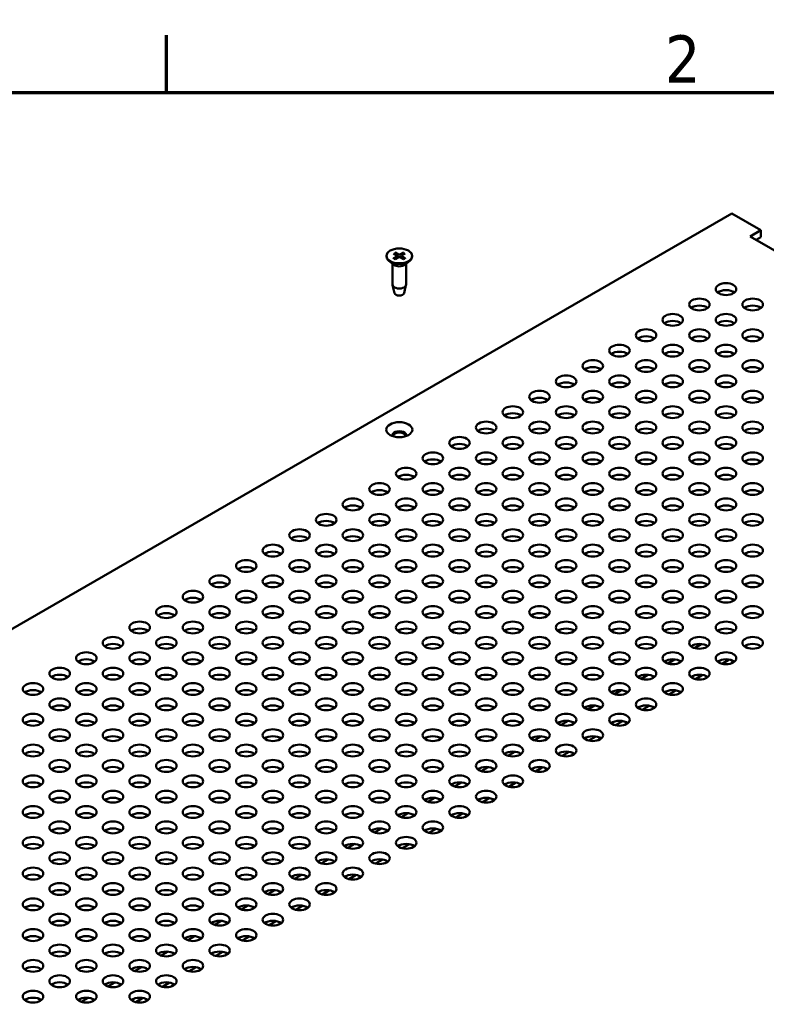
# Model space of a CAD drawing. Header units: millimetres. Extents: x 5 to 1722, y 30 to 1087.
# Tile 17 of 18: x 1264 to 1422, y 875 to 1082. Entities that reach past the tile are written whole.
import ezdxf

# ---------------------------------------------------------------- set-up
doc = ezdxf.new("R2010")
doc.units = ezdxf.units.MM
doc.header["$LTSCALE"] = 2
doc.layers.add('Border (ANSI)', color=7, linetype='Continuous', lineweight=70)
doc.layers.add('Visible (ANSI)', color=7, linetype='Continuous', lineweight=50)
doc.styles.add('Note Text (ANSI)', font='tahoma.ttf')

# ---------------------------------------------------------------- blocks, each defined once
blk = doc.blocks.new('Borders Default Border')
at = {"layer": 'Border (ANSI)'}
blk.add_line((647.7, 533.4), (647.7, 539.42), dxfattribs=at)
at = {"layer": 'Border (ANSI)', "flags": 128}
blk.add_lwpolyline([(12.7, 25.4), (12.7, 533.4), (850.9, 533.4), (850.9, 25.4), (12.7, 25.4)], dxfattribs=at)
at = {"layer": 'Border (ANSI)', "insert": (700.16, 534.42), "char_height": 5, "attachment_point": 7, "style": 'Note Text (ANSI)'}
blk.add_mtext('2', dxfattribs=at)

msp = doc.modelspace()

# ---------------------------------------------------------------- linework, layer by layer
at = {"layer": 'Visible (ANSI)'}
for p, q in [((1414.4157, 1041.3126), (1121.8149, 872.3794)), ((1420.5322, 1037.7812), (1414.4157, 1041.3126)), ((1418.2871, 1036.4851), (1420.5322, 1037.7812)), ((1420.5322, 1037.7812), (1420.5322, 1036.3115)), ((1629.4999, 914.5413), (1418.2871, 1036.4851)), ((1420.5322, 1036.3115), (1419.5599, 1035.7502)), ((1343.5118, 1033.0808), (1344.2755, 1032.6601)), ((1345.3117, 1033.0808), (1344.5479, 1032.6601)), ((1341.6971, 1032.3757), (1341.6971, 1032.2436)), ((1343.2668, 1030.4989), (1342.2266, 1031.3136)), ((1343.1904, 1032.8953), (1343.919, 1032.4543)), ((1343.1904, 1031.8561), (1343.919, 1032.297)), ((1343.5118, 1031.6705), (1344.2755, 1032.0912)), ((1343.9736, 1032.3771), (1343.9831, 1031.9301)), ((1345.3117, 1031.6705), (1344.5479, 1032.0912)), ((1344.8499, 1032.3771), (1344.8403, 1031.9301)), ((1345.6331, 1032.8953), (1344.9044, 1032.4543)), ((1345.6331, 1031.8561), (1344.9044, 1032.297)), ((1345.5567, 1030.4989), (1346.5969, 1031.3136)), ((1347.1264, 1032.3757), (1347.1264, 1032.2436)), ((1342.9893, 1030.7162), (1342.9893, 1026.3199)), ((1345.8341, 1030.7162), (1345.8341, 1026.3199)), ((1343.4184, 1024.5171), (1343.0035, 1026.2044)), ((1345.4051, 1024.5171), (1345.82, 1026.2044)), ((1412.1706, 953.0075), (1412.1554, 952.9987)), ((1412.2217, 952.978), (1412.1706, 953.0075)), ((1408.0006, 950.5999), (1406.5427, 949.7582)), ((1417.8344, 949.7376), (1417.1287, 950.145)), ((1402.3879, 947.3595), (1400.93, 946.5178)), ((1413.8848, 947.3193), (1412.3848, 946.4532)), ((1414.9338, 946.8879), (1414.3208, 946.534)), ((1396.7753, 944.119), (1395.3174, 943.2773)), ((1408.2722, 944.0788), (1406.7722, 943.2128)), ((1409.3211, 943.6474), (1408.7082, 943.2936)), ((1391.1626, 940.8785), (1389.7047, 940.0368)), ((1402.6595, 940.8383), (1401.1595, 939.9723)), ((1403.7085, 940.407), (1403.0955, 940.0531)), ((1385.5499, 937.6381), (1384.0921, 936.7964)), ((1397.0469, 937.5978), (1395.5469, 936.7318)), ((1398.0958, 937.1665), (1397.4829, 936.8126)), ((1379.9373, 934.3976), (1378.4794, 933.5559)), ((1391.4342, 934.3574), (1389.9342, 933.4914)), ((1392.4831, 933.926), (1391.8702, 933.5722)), ((1374.3246, 931.1571), (1372.8667, 930.3154)), ((1385.8215, 931.1169), (1384.3215, 930.2509)), ((1386.8705, 930.6856), (1386.2575, 930.3317)), ((1368.712, 927.9167), (1367.2541, 927.0749)), ((1380.2089, 927.8764), (1378.7089, 927.0104)), ((1381.2578, 927.4451), (1380.6449, 927.0912)), ((1363.0993, 924.6762), (1361.6414, 923.8345)), ((1374.5962, 924.636), (1373.0962, 923.7699)), ((1375.6452, 924.2046), (1375.0322, 923.8507)), ((1357.4866, 921.4357), (1356.0288, 920.594)), ((1368.9836, 921.3955), (1367.4836, 920.5295)), ((1370.0325, 920.9642), (1369.4196, 920.6103)), ((1351.874, 918.1952), (1350.4161, 917.3535)), ((1363.3709, 918.155), (1361.8709, 917.289)), ((1364.4198, 917.7237), (1363.8069, 917.3698)), ((1346.2613, 914.9548), (1344.8034, 914.1131)), ((1357.7582, 914.9146), (1356.2582, 914.0485)), ((1358.8072, 914.4832), (1358.1942, 914.1293)), ((1340.6487, 911.7143), (1339.1908, 910.8726)), ((1352.1456, 911.6741), (1350.6456, 910.8081)), ((1353.1945, 911.2427), (1352.5816, 910.8889)), ((1335.036, 908.4738), (1333.5781, 907.6321)), ((1346.5329, 908.4336), (1345.0329, 907.5676)), ((1347.5819, 908.0023), (1346.9689, 907.6484)), ((1329.4233, 905.2334), (1327.9655, 904.3916)), ((1340.9203, 905.1931), (1339.4203, 904.3271)), ((1341.9692, 904.7618), (1341.3563, 904.4079)), ((1323.8107, 901.9929), (1322.3528, 901.1512)), ((1335.3076, 901.9527), (1333.8076, 901.0866)), ((1336.3565, 901.5213), (1335.7436, 901.1674)), ((1318.198, 898.7524), (1316.7401, 897.9107)), ((1329.6949, 898.7122), (1328.1949, 897.8462)), ((1330.7439, 898.2809), (1330.1309, 897.927)), ((1312.5854, 895.5119), (1311.1275, 894.6702)), ((1324.0823, 895.4717), (1322.5823, 894.6057)), ((1325.1312, 895.0404), (1324.5183, 894.6865)), ((1306.9727, 892.2715), (1305.5148, 891.4298)), ((1318.4696, 892.2313), (1316.9696, 891.3652)), ((1319.5186, 891.7999), (1318.9056, 891.446)), ((1301.36, 889.031), (1299.9021, 888.1893)), ((1312.857, 888.9908), (1311.357, 888.1248)), ((1313.9059, 888.5594), (1313.293, 888.2056)), ((1295.7474, 885.7905), (1294.2895, 884.9488)), ((1307.2443, 885.7503), (1305.7443, 884.8843)), ((1308.2932, 885.319), (1307.6803, 884.9651)), ((1290.1347, 882.5501), (1288.6768, 881.7083)), ((1301.6316, 882.5098), (1300.1316, 881.6438)), ((1302.6806, 882.0785), (1302.0676, 881.7246)), ((1284.5221, 879.3096), (1283.0642, 878.4679)), ((1296.019, 879.2694), (1294.519, 878.4033)), ((1297.0679, 878.838), (1296.455, 878.4842)), ((1278.9094, 876.0691), (1277.4515, 875.2274)), ((1290.4063, 876.0289), (1288.9063, 875.1629)), ((1291.4553, 875.5976), (1290.8423, 875.2437))]:
    msp.add_line(p, q, dxfattribs=at)
at = {"layer": 'Visible (ANSI)', "flags": 128}
for points in [[(1343.5118, 1033.0808), (1343.5147, 1033.0791), (1343.5178, 1033.0772), (1343.5209, 1033.075), (1343.524, 1033.0727), (1343.5271, 1033.0703), (1343.5301, 1033.0678), (1343.533, 1033.0651), (1343.5359, 1033.0624), (1343.5386, 1033.0597), (1343.5413, 1033.0567), (1343.544, 1033.0536), (1343.5467, 1033.0503), (1343.5493, 1033.0469), (1343.5519, 1033.0434), (1343.5543, 1033.0399), (1343.5566, 1033.0364), (1343.5588, 1033.0328), (1343.5608, 1033.0293), (1343.5628, 1033.0256), (1343.5647, 1033.0218), (1343.5665, 1033.0178), (1343.5682, 1033.0139), (1343.5698, 1033.0099), (1343.5712, 1033.006)], [(1345.2523, 1033.006), (1345.2537, 1033.0099), (1345.2553, 1033.0139), (1345.257, 1033.0178), (1345.2588, 1033.0218), (1345.2607, 1033.0256), (1345.2627, 1033.0293), (1345.2647, 1033.0328), (1345.2668, 1033.0364), (1345.2691, 1033.0399), (1345.2716, 1033.0434), (1345.2741, 1033.0469), (1345.2768, 1033.0503), (1345.2795, 1033.0536), (1345.2822, 1033.0567), (1345.2849, 1033.0597), (1345.2876, 1033.0624), (1345.2904, 1033.0651), (1345.2934, 1033.0678), (1345.2964, 1033.0703), (1345.2995, 1033.0727), (1345.3026, 1033.075), (1345.3057, 1033.0772), (1345.3087, 1033.0791), (1345.3117, 1033.0808)], [(1343.1904, 1031.8561), (1343.1926, 1031.8574), (1343.1949, 1031.8586), (1343.1973, 1031.8598), (1343.1997, 1031.8608), (1343.202, 1031.8618), (1343.2044, 1031.8626), (1343.2067, 1031.8634), (1343.209, 1031.864), (1343.2113, 1031.8646), (1343.2135, 1031.865), (1343.2156, 1031.8652), (1343.2176, 1031.8654), (1343.2197, 1031.8654), (1343.2218, 1031.8654), (1343.2239, 1031.8652), (1343.226, 1031.8649), (1343.228, 1031.8645), (1343.2299, 1031.8639), (1343.2318, 1031.8633), (1343.2336, 1031.8626), (1343.2353, 1031.8618), (1343.237, 1031.8609), (1343.2385, 1031.8598), (1343.2401, 1031.8586)], [(1343.5371, 1031.6845), (1343.3761, 1031.7659), (1343.2401, 1031.8587)], [(1343.7198, 1032.5749), (1343.7141, 1032.5913), (1343.7084, 1032.6079), (1343.7026, 1032.6246), (1343.6968, 1032.6414), (1343.691, 1032.6584), (1343.6851, 1032.6754), (1343.6792, 1032.6926), (1343.6732, 1032.71), (1343.6672, 1032.7274), (1343.6611, 1032.745), (1343.655, 1032.7627), (1343.6488, 1032.7806), (1343.6426, 1032.7986), (1343.6364, 1032.8167), (1343.6301, 1032.835), (1343.6237, 1032.8534), (1343.6174, 1032.872), (1343.6109, 1032.8907), (1343.6044, 1032.9095), (1343.5979, 1032.9285), (1343.5913, 1032.9477), (1343.5847, 1032.967), (1343.578, 1032.9864), (1343.5712, 1033.006)], [(1345.2522, 1033.006), (1345.2455, 1032.9864), (1345.2388, 1032.967), (1345.2322, 1032.9477), (1345.2256, 1032.9285), (1345.219, 1032.9095), (1345.2125, 1032.8907), (1345.2061, 1032.872), (1345.1997, 1032.8534), (1345.1934, 1032.835), (1345.1871, 1032.8167), (1345.1808, 1032.7986), (1345.1746, 1032.7806), (1345.1685, 1032.7627), (1345.1624, 1032.745), (1345.1563, 1032.7274), (1345.1503, 1032.71), (1345.1443, 1032.6926), (1345.1384, 1032.6754), (1345.1325, 1032.6584), (1345.1266, 1032.6414), (1345.1208, 1032.6246), (1345.1151, 1032.6079), (1345.1093, 1032.5913), (1345.1037, 1032.5749)], [(1345.5834, 1031.8587), (1345.4473, 1031.7659), (1345.2863, 1031.6845)], [(1345.5834, 1031.8586), (1345.5849, 1031.8598), (1345.5865, 1031.8609), (1345.5881, 1031.8618), (1345.5898, 1031.8626), (1345.5916, 1031.8633), (1345.5935, 1031.8639), (1345.5955, 1031.8645), (1345.5975, 1031.8649), (1345.5995, 1031.8652), (1345.6016, 1031.8654), (1345.6037, 1031.8654), (1345.6058, 1031.8654), (1345.6079, 1031.8652), (1345.61, 1031.865), (1345.6122, 1031.8646), (1345.6144, 1031.864), (1345.6167, 1031.8634), (1345.6191, 1031.8626), (1345.6214, 1031.8618), (1345.6238, 1031.8608), (1345.6262, 1031.8598), (1345.6285, 1031.8586), (1345.6308, 1031.8574), (1345.6331, 1031.8561)]]:
    msp.add_lwpolyline(points, dxfattribs=at)
at = {"layer": 'Visible (ANSI)'}
for centre, major_axis in [((1344.4117, 1032.3757), (2.7146, 0)), ((1413.2138, 1025.3755), (-2.159, 0)), ((1407.6011, 1022.135), (-2.159, 0)), ((1418.8264, 1022.135), (-2.159, 0)), ((1401.9885, 1018.8946), (-2.159, 0)), ((1413.2138, 1018.8946), (-2.159, 0)), ((1396.3758, 1015.6541), (-2.159, 0)), ((1407.6011, 1015.6541), (-2.159, 0)), ((1418.8264, 1015.6541), (-2.159, 0)), ((1390.7631, 1012.4136), (-2.159, 0)), ((1401.9885, 1012.4136), (-2.159, 0)), ((1413.2138, 1012.4136), (-2.159, 0)), ((1385.1505, 1009.1731), (-2.159, 0)), ((1396.3758, 1009.1731), (-2.159, 0)), ((1407.6011, 1009.1731), (-2.159, 0)), ((1418.8264, 1009.1731), (-2.159, 0)), ((1379.5378, 1005.9327), (-2.159, 0)), ((1390.7631, 1005.9327), (-2.159, 0)), ((1401.9885, 1005.9327), (-2.159, 0)), ((1413.2138, 1005.9327), (-2.159, 0)), ((1373.9252, 1002.6922), (-2.159, 0)), ((1385.1505, 1002.6922), (-2.159, 0)), ((1396.3758, 1002.6922), (-2.159, 0)), ((1407.6011, 1002.6922), (-2.159, 0)), ((1418.8264, 1002.6922), (-2.159, 0)), ((1368.3125, 999.4517), (-2.159, 0)), ((1379.5378, 999.4517), (-2.159, 0)), ((1390.7631, 999.4517), (-2.159, 0)), ((1401.9885, 999.4517), (-2.159, 0)), ((1413.2138, 999.4517), (-2.159, 0)), ((1344.4121, 995.7521), (-2.75, 0)), ((1362.6998, 996.2113), (-2.159, 0)), ((1373.9252, 996.2113), (-2.159, 0)), ((1385.1505, 996.2113), (-2.159, 0)), ((1396.3758, 996.2113), (-2.159, 0)), ((1407.6011, 996.2113), (-2.159, 0)), ((1418.8264, 996.2113), (-2.159, 0)), ((1357.0872, 992.9708), (-2.159, 0)), ((1368.3125, 992.9708), (-2.159, 0)), ((1379.5378, 992.9708), (-2.159, 0)), ((1390.7631, 992.9708), (-2.159, 0)), ((1401.9885, 992.9708), (-2.159, 0)), ((1413.2138, 992.9708), (-2.159, 0)), ((1351.4745, 989.7303), (-2.159, 0)), ((1362.6998, 989.7303), (-2.159, 0)), ((1373.9252, 989.7303), (-2.159, 0)), ((1385.1505, 989.7303), (-2.159, 0)), ((1396.3758, 989.7303), (-2.159, 0)), ((1407.6011, 989.7303), (-2.159, 0)), ((1418.8264, 989.7303), (-2.159, 0)), ((1345.8619, 986.4898), (-2.159, 0)), ((1357.0872, 986.4898), (-2.159, 0)), ((1368.3125, 986.4898), (-2.159, 0)), ((1379.5378, 986.4898), (-2.159, 0)), ((1390.7631, 986.4898), (-2.159, 0)), ((1401.9885, 986.4898), (-2.159, 0)), ((1413.2138, 986.4898), (-2.159, 0)), ((1340.2492, 983.2494), (-2.159, 0)), ((1351.4745, 983.2494), (-2.159, 0)), ((1362.6998, 983.2494), (-2.159, 0)), ((1373.9252, 983.2494), (-2.159, 0)), ((1385.1505, 983.2494), (-2.159, 0)), ((1396.3758, 983.2494), (-2.159, 0)), ((1407.6011, 983.2494), (-2.159, 0)), ((1418.8264, 983.2494), (-2.159, 0)), ((1334.6365, 980.0089), (-2.159, 0)), ((1345.8619, 980.0089), (-2.159, 0)), ((1357.0872, 980.0089), (-2.159, 0)), ((1368.3125, 980.0089), (-2.159, 0)), ((1379.5378, 980.0089), (-2.159, 0)), ((1390.7631, 980.0089), (-2.159, 0)), ((1401.9885, 980.0089), (-2.159, 0)), ((1413.2138, 980.0089), (-2.159, 0)), ((1329.0239, 976.7684), (-2.159, 0)), ((1340.2492, 976.7684), (-2.159, 0)), ((1351.4745, 976.7684), (-2.159, 0)), ((1362.6998, 976.7684), (-2.159, 0)), ((1373.9252, 976.7684), (-2.159, 0)), ((1385.1505, 976.7684), (-2.159, 0)), ((1396.3758, 976.7684), (-2.159, 0)), ((1407.6011, 976.7684), (-2.159, 0)), ((1418.8264, 976.7684), (-2.159, 0)), ((1323.4112, 973.528), (-2.159, 0)), ((1334.6365, 973.528), (-2.159, 0)), ((1345.8619, 973.528), (-2.159, 0)), ((1357.0872, 973.528), (-2.159, 0)), ((1368.3125, 973.528), (-2.159, 0)), ((1379.5378, 973.528), (-2.159, 0)), ((1390.7631, 973.528), (-2.159, 0)), ((1401.9885, 973.528), (-2.159, 0)), ((1413.2138, 973.528), (-2.159, 0)), ((1317.7986, 970.2875), (-2.159, 0)), ((1329.0239, 970.2875), (-2.159, 0)), ((1340.2492, 970.2875), (-2.159, 0)), ((1351.4745, 970.2875), (-2.159, 0)), ((1362.6998, 970.2875), (-2.159, 0)), ((1373.9252, 970.2875), (-2.159, 0)), ((1385.1505, 970.2875), (-2.159, 0)), ((1396.3758, 970.2875), (-2.159, 0)), ((1407.6011, 970.2875), (-2.159, 0)), ((1418.8264, 970.2875), (-2.159, 0)), ((1312.1859, 967.047), (-2.159, 0)), ((1323.4112, 967.047), (-2.159, 0)), ((1334.6365, 967.047), (-2.159, 0)), ((1345.8619, 967.047), (-2.159, 0)), ((1357.0872, 967.047), (-2.159, 0)), ((1368.3125, 967.047), (-2.159, 0)), ((1379.5378, 967.047), (-2.159, 0)), ((1390.7631, 967.047), (-2.159, 0)), ((1401.9885, 967.047), (-2.159, 0)), ((1413.2138, 967.047), (-2.159, 0)), ((1306.5732, 963.8065), (-2.159, 0)), ((1317.7986, 963.8065), (-2.159, 0)), ((1329.0239, 963.8065), (-2.159, 0)), ((1340.2492, 963.8065), (-2.159, 0)), ((1351.4745, 963.8065), (-2.159, 0)), ((1362.6998, 963.8065), (-2.159, 0)), ((1373.9252, 963.8065), (-2.159, 0)), ((1385.1505, 963.8065), (-2.159, 0)), ((1396.3758, 963.8065), (-2.159, 0)), ((1407.6011, 963.8065), (-2.159, 0)), ((1418.8264, 963.8065), (-2.159, 0)), ((1300.9606, 960.5661), (-2.159, 0)), ((1312.1859, 960.5661), (-2.159, 0)), ((1323.4112, 960.5661), (-2.159, 0)), ((1334.6365, 960.5661), (-2.159, 0)), ((1345.8619, 960.5661), (-2.159, 0)), ((1357.0872, 960.5661), (-2.159, 0)), ((1368.3125, 960.5661), (-2.159, 0)), ((1379.5378, 960.5661), (-2.159, 0)), ((1390.7631, 960.5661), (-2.159, 0)), ((1401.9885, 960.5661), (-2.159, 0)), ((1413.2138, 960.5661), (-2.159, 0)), ((1295.3479, 957.3256), (-2.159, 0)), ((1306.5732, 957.3256), (-2.159, 0)), ((1317.7986, 957.3256), (-2.159, 0)), ((1329.0239, 957.3256), (-2.159, 0)), ((1340.2492, 957.3256), (-2.159, 0)), ((1351.4745, 957.3256), (-2.159, 0)), ((1362.6998, 957.3256), (-2.159, 0)), ((1373.9252, 957.3256), (-2.159, 0)), ((1385.1505, 957.3256), (-2.159, 0)), ((1396.3758, 957.3256), (-2.159, 0)), ((1407.6011, 957.3256), (-2.159, 0)), ((1418.8264, 957.3256), (-2.159, 0)), ((1289.7353, 954.0851), (-2.159, 0)), ((1300.9606, 954.0851), (-2.159, 0)), ((1312.1859, 954.0851), (-2.159, 0)), ((1323.4112, 954.0851), (-2.159, 0)), ((1334.6365, 954.0851), (-2.159, 0)), ((1345.8619, 954.0851), (-2.159, 0)), ((1357.0872, 954.0851), (-2.159, 0)), ((1368.3125, 954.0851), (-2.159, 0)), ((1379.5378, 954.0851), (-2.159, 0)), ((1390.7631, 954.0851), (-2.159, 0)), ((1401.9885, 954.0851), (-2.159, 0)), ((1413.2138, 954.0851), (-2.159, 0)), ((1284.1226, 950.8447), (-2.159, 0)), ((1295.3479, 950.8447), (-2.159, 0)), ((1306.5732, 950.8447), (-2.159, 0)), ((1317.7986, 950.8447), (-2.159, 0)), ((1329.0239, 950.8447), (-2.159, 0)), ((1340.2492, 950.8447), (-2.159, 0)), ((1351.4745, 950.8447), (-2.159, 0)), ((1362.6998, 950.8447), (-2.159, 0)), ((1373.9252, 950.8447), (-2.159, 0)), ((1385.1505, 950.8447), (-2.159, 0)), ((1396.3758, 950.8447), (-2.159, 0)), ((1407.6011, 950.8447), (-2.159, 0)), ((1418.8264, 950.8447), (-2.159, 0)), ((1278.5099, 947.6042), (-2.159, 0)), ((1289.7353, 947.6042), (-2.159, 0)), ((1300.9606, 947.6042), (-2.159, 0)), ((1312.1859, 947.6042), (-2.159, 0)), ((1323.4112, 947.6042), (-2.159, 0)), ((1334.6365, 947.6042), (-2.159, 0)), ((1345.8619, 947.6042), (-2.159, 0)), ((1357.0872, 947.6042), (-2.159, 0)), ((1368.3125, 947.6042), (-2.159, 0)), ((1379.5378, 947.6042), (-2.159, 0)), ((1390.7631, 947.6042), (-2.159, 0)), ((1401.9885, 947.6042), (-2.159, 0)), ((1413.2138, 947.6042), (-2.159, 0)), ((1272.8973, 944.3637), (-2.159, 0)), ((1284.1226, 944.3637), (-2.159, 0)), ((1295.3479, 944.3637), (-2.159, 0)), ((1306.5732, 944.3637), (-2.159, 0)), ((1317.7986, 944.3637), (-2.159, 0)), ((1329.0239, 944.3637), (-2.159, 0)), ((1340.2492, 944.3637), (-2.159, 0)), ((1351.4745, 944.3637), (-2.159, 0)), ((1362.6998, 944.3637), (-2.159, 0)), ((1373.9252, 944.3637), (-2.159, 0)), ((1385.1505, 944.3637), (-2.159, 0)), ((1396.3758, 944.3637), (-2.159, 0)), ((1407.6011, 944.3637), (-2.159, 0)), ((1267.2846, 941.1233), (-2.159, 0)), ((1278.5099, 941.1233), (-2.159, 0)), ((1289.7353, 941.1233), (-2.159, 0)), ((1300.9606, 941.1233), (-2.159, 0)), ((1312.1859, 941.1233), (-2.159, 0)), ((1323.4112, 941.1233), (-2.159, 0)), ((1334.6365, 941.1233), (-2.159, 0)), ((1345.8619, 941.1233), (-2.159, 0)), ((1357.0872, 941.1233), (-2.159, 0)), ((1368.3125, 941.1233), (-2.159, 0)), ((1379.5378, 941.1233), (-2.159, 0)), ((1390.7631, 941.1233), (-2.159, 0)), ((1401.9885, 941.1233), (-2.159, 0)), ((1272.8973, 937.8828), (-2.159, 0)), ((1284.1226, 937.8828), (-2.159, 0)), ((1295.3479, 937.8828), (-2.159, 0)), ((1306.5732, 937.8828), (-2.159, 0)), ((1317.7986, 937.8828), (-2.159, 0)), ((1329.0239, 937.8828), (-2.159, 0)), ((1340.2492, 937.8828), (-2.159, 0)), ((1351.4745, 937.8828), (-2.159, 0)), ((1362.6998, 937.8828), (-2.159, 0)), ((1373.9252, 937.8828), (-2.159, 0)), ((1385.1505, 937.8828), (-2.159, 0)), ((1396.3758, 937.8828), (-2.159, 0)), ((1267.2846, 934.6423), (-2.159, 0)), ((1278.5099, 934.6423), (-2.159, 0)), ((1289.7353, 934.6423), (-2.159, 0)), ((1300.9606, 934.6423), (-2.159, 0)), ((1312.1859, 934.6423), (-2.159, 0)), ((1323.4112, 934.6423), (-2.159, 0)), ((1334.6365, 934.6423), (-2.159, 0)), ((1345.8619, 934.6423), (-2.159, 0)), ((1357.0872, 934.6423), (-2.159, 0)), ((1368.3125, 934.6423), (-2.159, 0)), ((1379.5378, 934.6423), (-2.159, 0)), ((1390.7631, 934.6423), (-2.159, 0)), ((1272.8973, 931.4018), (-2.159, 0)), ((1284.1226, 931.4018), (-2.159, 0)), ((1295.3479, 931.4018), (-2.159, 0)), ((1306.5732, 931.4018), (-2.159, 0)), ((1317.7986, 931.4018), (-2.159, 0)), ((1329.0239, 931.4018), (-2.159, 0)), ((1340.2492, 931.4018), (-2.159, 0)), ((1351.4745, 931.4018), (-2.159, 0)), ((1362.6998, 931.4018), (-2.159, 0)), ((1373.9252, 931.4018), (-2.159, 0)), ((1385.1505, 931.4018), (-2.159, 0)), ((1267.2846, 928.1614), (-2.159, 0)), ((1278.5099, 928.1614), (-2.159, 0)), ((1289.7353, 928.1614), (-2.159, 0)), ((1300.9606, 928.1614), (-2.159, 0)), ((1312.1859, 928.1614), (-2.159, 0)), ((1323.4112, 928.1614), (-2.159, 0)), ((1334.6365, 928.1614), (-2.159, 0)), ((1345.8619, 928.1614), (-2.159, 0)), ((1357.0872, 928.1614), (-2.159, 0)), ((1368.3125, 928.1614), (-2.159, 0)), ((1379.5378, 928.1614), (-2.159, 0)), ((1272.8973, 924.9209), (-2.159, 0)), ((1284.1226, 924.9209), (-2.159, 0)), ((1295.3479, 924.9209), (-2.159, 0)), ((1306.5732, 924.9209), (-2.159, 0)), ((1317.7986, 924.9209), (-2.159, 0)), ((1329.0239, 924.9209), (-2.159, 0)), ((1340.2492, 924.9209), (-2.159, 0)), ((1351.4745, 924.9209), (-2.159, 0)), ((1362.6998, 924.9209), (-2.159, 0)), ((1373.9252, 924.9209), (-2.159, 0)), ((1267.2846, 921.6804), (-2.159, 0)), ((1278.5099, 921.6804), (-2.159, 0)), ((1289.7353, 921.6804), (-2.159, 0)), ((1300.9606, 921.6804), (-2.159, 0)), ((1312.1859, 921.6804), (-2.159, 0)), ((1323.4112, 921.6804), (-2.159, 0)), ((1334.6365, 921.6804), (-2.159, 0)), ((1345.8619, 921.6804), (-2.159, 0)), ((1357.0872, 921.6804), (-2.159, 0)), ((1368.3125, 921.6804), (-2.159, 0)), ((1272.8973, 918.44), (-2.159, 0)), ((1284.1226, 918.44), (-2.159, 0)), ((1295.3479, 918.44), (-2.159, 0)), ((1306.5732, 918.44), (-2.159, 0)), ((1317.7986, 918.44), (-2.159, 0)), ((1329.0239, 918.44), (-2.159, 0)), ((1340.2492, 918.44), (-2.159, 0)), ((1351.4745, 918.44), (-2.159, 0)), ((1362.6998, 918.44), (-2.159, 0)), ((1267.2846, 915.1995), (-2.159, 0)), ((1278.5099, 915.1995), (-2.159, 0)), ((1289.7353, 915.1995), (-2.159, 0)), ((1300.9606, 915.1995), (-2.159, 0)), ((1312.1859, 915.1995), (-2.159, 0)), ((1323.4112, 915.1995), (-2.159, 0)), ((1334.6365, 915.1995), (-2.159, 0)), ((1345.8619, 915.1995), (-2.159, 0)), ((1357.0872, 915.1995), (-2.159, 0)), ((1272.8973, 911.959), (-2.159, 0)), ((1284.1226, 911.959), (-2.159, 0)), ((1295.3479, 911.959), (-2.159, 0)), ((1306.5732, 911.959), (-2.159, 0)), ((1317.7986, 911.959), (-2.159, 0)), ((1329.0239, 911.959), (-2.159, 0)), ((1340.2492, 911.959), (-2.159, 0)), ((1351.4745, 911.959), (-2.159, 0)), ((1267.2846, 908.7185), (-2.159, 0)), ((1278.5099, 908.7185), (-2.159, 0)), ((1289.7353, 908.7185), (-2.159, 0)), ((1300.9606, 908.7185), (-2.159, 0)), ((1312.1859, 908.7185), (-2.159, 0)), ((1323.4112, 908.7185), (-2.159, 0)), ((1334.6365, 908.7185), (-2.159, 0)), ((1345.8619, 908.7185), (-2.159, 0)), ((1272.8973, 905.4781), (-2.159, 0)), ((1284.1226, 905.4781), (-2.159, 0)), ((1295.3479, 905.4781), (-2.159, 0)), ((1306.5732, 905.4781), (-2.159, 0)), ((1317.7986, 905.4781), (-2.159, 0)), ((1329.0239, 905.4781), (-2.159, 0)), ((1340.2492, 905.4781), (-2.159, 0)), ((1267.2846, 902.2376), (-2.159, 0)), ((1278.5099, 902.2376), (-2.159, 0)), ((1289.7353, 902.2376), (-2.159, 0)), ((1300.9606, 902.2376), (-2.159, 0)), ((1312.1859, 902.2376), (-2.159, 0)), ((1323.4112, 902.2376), (-2.159, 0)), ((1334.6365, 902.2376), (-2.159, 0)), ((1272.8973, 898.9971), (-2.159, 0)), ((1284.1226, 898.9971), (-2.159, 0)), ((1295.3479, 898.9971), (-2.159, 0)), ((1306.5732, 898.9971), (-2.159, 0)), ((1317.7986, 898.9971), (-2.159, 0)), ((1329.0239, 898.9971), (-2.159, 0)), ((1267.2846, 895.7567), (-2.159, 0)), ((1278.5099, 895.7567), (-2.159, 0)), ((1289.7353, 895.7567), (-2.159, 0)), ((1300.9606, 895.7567), (-2.159, 0)), ((1312.1859, 895.7567), (-2.159, 0)), ((1323.4112, 895.7567), (-2.159, 0)), ((1272.8973, 892.5162), (-2.159, 0)), ((1284.1226, 892.5162), (-2.159, 0)), ((1295.3479, 892.5162), (-2.159, 0)), ((1306.5732, 892.5162), (-2.159, 0)), ((1317.7986, 892.5162), (-2.159, 0)), ((1267.2846, 889.2757), (-2.159, 0)), ((1278.5099, 889.2757), (-2.159, 0)), ((1289.7353, 889.2757), (-2.159, 0)), ((1300.9606, 889.2757), (-2.159, 0)), ((1312.1859, 889.2757), (-2.159, 0)), ((1272.8973, 886.0352), (-2.159, 0)), ((1284.1226, 886.0352), (-2.159, 0)), ((1295.3479, 886.0352), (-2.159, 0)), ((1306.5732, 886.0352), (-2.159, 0)), ((1267.2846, 882.7948), (-2.159, 0)), ((1278.5099, 882.7948), (-2.159, 0)), ((1289.7353, 882.7948), (-2.159, 0)), ((1300.9606, 882.7948), (-2.159, 0)), ((1272.8973, 879.5543), (-2.159, 0)), ((1284.1226, 879.5543), (-2.159, 0)), ((1295.3479, 879.5543), (-2.159, 0)), ((1267.2846, 876.3138), (-2.159, 0)), ((1278.5099, 876.3138), (-2.159, 0)), ((1289.7353, 876.3138), (-2.159, 0))]:
    msp.add_ellipse(centre, major_axis=major_axis, ratio=0.57735027, dxfattribs=at)
for centre, major_axis, start_param, end_param in [((1344.4117, 1032.2436), (2.7146, 0), 3.14159265, 6.28318531), ((1343.7763, 1032.3757), (0.1973, 0), 5.52131728, 7.04505333), ((1344.4117, 1032.7426), (0.1973, 0), 3.95052096, 5.474257), ((1344.4117, 1032.0088), (-0.1973, 0), 3.95052096, 5.474257), ((1345.0472, 1032.3757), (-0.1973, 0), 5.52131728, 7.04505333), ((1344.4117, 1030.9862), (-1.4224, 0), 0.6351932, 2.50639946), ((1344.4117, 1026.3199), (1.4224, 0), 3.14159265, 6.28318531), ((1413.2138, 1023.9058), (-2.159, 0), 3.77206775, 5.65271021), ((1344.4117, 1024.5985), (-1.0033, 0), 0.14103652, 3.00055613), ((1407.6011, 1020.6653), (-2.159, 0), 3.77206775, 5.65271021), ((1418.8264, 1020.6653), (-2.159, 0), 3.77206775, 5.65271021), ((1401.9885, 1017.4249), (-2.159, 0), 3.77206775, 5.65271021), ((1413.2138, 1017.4249), (-2.159, 0), 3.77206775, 5.65271021), ((1396.3758, 1014.1844), (-2.159, 0), 3.77206775, 5.65271021), ((1407.6011, 1014.1844), (-2.159, 0), 3.77206775, 5.65271021), ((1418.8264, 1014.1844), (-2.159, 0), 3.77206775, 5.65271021), ((1390.7631, 1010.9439), (-2.159, 0), 3.77206775, 5.65271021), ((1401.9885, 1010.9439), (-2.159, 0), 3.77206775, 5.65271021), ((1413.2138, 1010.9439), (-2.159, 0), 3.77206775, 5.65271021), ((1385.1505, 1007.7034), (-2.159, 0), 3.77206775, 5.65271021), ((1396.3758, 1007.7034), (-2.159, 0), 3.77206775, 5.65271021), ((1407.6011, 1007.7034), (-2.159, 0), 3.77206775, 5.65271021), ((1418.8264, 1007.7034), (-2.159, 0), 3.77206775, 5.65271021), ((1379.5378, 1004.463), (-2.159, 0), 3.77206775, 5.65271021), ((1390.7631, 1004.463), (-2.159, 0), 3.77206775, 5.65271021), ((1401.9885, 1004.463), (-2.159, 0), 3.77206775, 5.65271021), ((1413.2138, 1004.463), (-2.159, 0), 3.77206775, 5.65271021), ((1373.9252, 1001.2225), (-2.159, 0), 3.77206775, 5.65271021), ((1385.1505, 1001.2225), (-2.159, 0), 3.77206775, 5.65271021), ((1396.3758, 1001.2225), (-2.159, 0), 3.77206775, 5.65271021), ((1407.6011, 1001.2225), (-2.159, 0), 3.77206775, 5.65271021), ((1418.8264, 1001.2225), (-2.159, 0), 3.77206775, 5.65271021), ((1368.3125, 997.982), (-2.159, 0), 3.77206775, 5.65271021), ((1379.5378, 997.982), (-2.159, 0), 3.77206775, 5.65271021), ((1390.7631, 997.982), (-2.159, 0), 3.77206775, 5.65271021), ((1401.9885, 997.982), (-2.159, 0), 3.77206775, 5.65271021), ((1413.2138, 997.982), (-2.159, 0), 3.77206775, 5.65271021), ((1362.6998, 994.7416), (-2.159, 0), 3.77206775, 5.65271021), ((1373.9252, 994.7416), (-2.159, 0), 3.77206775, 5.65271021), ((1385.1505, 994.7416), (-2.159, 0), 3.77206775, 5.65271021), ((1396.3758, 994.7416), (-2.159, 0), 3.77206775, 5.65271021), ((1407.6011, 994.7416), (-2.159, 0), 3.77206775, 5.65271021), ((1418.8264, 994.7416), (-2.159, 0), 3.77206775, 5.65271021), ((1344.4121, 994.578), (1.5, 0), 6.08903434, 9.61892893), ((1344.4121, 994.2824), (1.5, 0), 0.17150661, 2.97008604), ((1357.0872, 991.5011), (-2.159, 0), 3.77206775, 5.65271021), ((1368.3125, 991.5011), (-2.159, 0), 3.77206775, 5.65271021), ((1379.5378, 991.5011), (-2.159, 0), 3.77206775, 5.65271021), ((1390.7631, 991.5011), (-2.159, 0), 3.77206775, 5.65271021), ((1401.9885, 991.5011), (-2.159, 0), 3.77206775, 5.65271021), ((1413.2138, 991.5011), (-2.159, 0), 3.77206775, 5.65271021), ((1351.4745, 988.2606), (-2.159, 0), 3.77206775, 5.65271021), ((1362.6998, 988.2606), (-2.159, 0), 3.77206775, 5.65271021), ((1373.9252, 988.2606), (-2.159, 0), 3.77206775, 5.65271021), ((1385.1505, 988.2606), (-2.159, 0), 3.77206775, 5.65271021), ((1396.3758, 988.2606), (-2.159, 0), 3.77206775, 5.65271021), ((1407.6011, 988.2606), (-2.159, 0), 3.77206775, 5.65271021), ((1418.8264, 988.2606), (-2.159, 0), 3.77206775, 5.65271021), ((1345.8619, 985.0202), (-2.159, 0), 3.77206775, 5.65271021), ((1357.0872, 985.0202), (-2.159, 0), 3.77206775, 5.65271021), ((1368.3125, 985.0202), (-2.159, 0), 3.77206775, 5.65271021), ((1379.5378, 985.0202), (-2.159, 0), 3.77206775, 5.65271021), ((1390.7631, 985.0202), (-2.159, 0), 3.77206775, 5.65271021), ((1401.9885, 985.0202), (-2.159, 0), 3.77206775, 5.65271021), ((1413.2138, 985.0202), (-2.159, 0), 3.77206775, 5.65271021), ((1340.2492, 981.7797), (-2.159, 0), 3.77206775, 5.65271021), ((1351.4745, 981.7797), (-2.159, 0), 3.77206775, 5.65271021), ((1362.6998, 981.7797), (-2.159, 0), 3.77206775, 5.65271021), ((1373.9252, 981.7797), (-2.159, 0), 3.77206775, 5.65271021), ((1385.1505, 981.7797), (-2.159, 0), 3.77206775, 5.65271021), ((1396.3758, 981.7797), (-2.159, 0), 3.77206775, 5.65271021), ((1407.6011, 981.7797), (-2.159, 0), 3.77206775, 5.65271021), ((1418.8264, 981.7797), (-2.159, 0), 3.77206775, 5.65271021), ((1334.6365, 978.5392), (-2.159, 0), 3.77206775, 5.65271021), ((1345.8619, 978.5392), (-2.159, 0), 3.77206775, 5.65271021), ((1357.0872, 978.5392), (-2.159, 0), 3.77206775, 5.65271021), ((1368.3125, 978.5392), (-2.159, 0), 3.77206775, 5.65271021), ((1379.5378, 978.5392), (-2.159, 0), 3.77206775, 5.65271021), ((1390.7631, 978.5392), (-2.159, 0), 3.77206775, 5.65271021), ((1401.9885, 978.5392), (-2.159, 0), 3.77206775, 5.65271021), ((1413.2138, 978.5392), (-2.159, 0), 3.77206775, 5.65271021), ((1329.0239, 975.2987), (-2.159, 0), 3.77206775, 5.65271021), ((1340.2492, 975.2987), (-2.159, 0), 3.77206775, 5.65271021), ((1351.4745, 975.2987), (-2.159, 0), 3.77206775, 5.65271021), ((1362.6998, 975.2987), (-2.159, 0), 3.77206775, 5.65271021), ((1373.9252, 975.2987), (-2.159, 0), 3.77206775, 5.65271021), ((1385.1505, 975.2987), (-2.159, 0), 3.77206775, 5.65271021), ((1396.3758, 975.2987), (-2.159, 0), 3.77206775, 5.65271021), ((1407.6011, 975.2987), (-2.159, 0), 3.77206775, 5.65271021), ((1418.8264, 975.2987), (-2.159, 0), 3.77206775, 5.65271021), ((1323.4112, 972.0583), (-2.159, 0), 3.77206775, 5.65271021), ((1334.6365, 972.0583), (-2.159, 0), 3.77206775, 5.65271021), ((1345.8619, 972.0583), (-2.159, 0), 3.77206775, 5.65271021), ((1357.0872, 972.0583), (-2.159, 0), 3.77206775, 5.65271021), ((1368.3125, 972.0583), (-2.159, 0), 3.77206775, 5.65271021), ((1379.5378, 972.0583), (-2.159, 0), 3.77206775, 5.65271021), ((1390.7631, 972.0583), (-2.159, 0), 3.77206775, 5.65271021), ((1401.9885, 972.0583), (-2.159, 0), 3.77206775, 5.65271021), ((1413.2138, 972.0583), (-2.159, 0), 3.77206775, 5.65271021), ((1317.7986, 968.8178), (-2.159, 0), 3.77206775, 5.65271021), ((1329.0239, 968.8178), (-2.159, 0), 3.77206775, 5.65271021), ((1340.2492, 968.8178), (-2.159, 0), 3.77206775, 5.65271021), ((1351.4745, 968.8178), (-2.159, 0), 3.77206775, 5.65271021), ((1362.6998, 968.8178), (-2.159, 0), 3.77206775, 5.65271021), ((1373.9252, 968.8178), (-2.159, 0), 3.77206775, 5.65271021), ((1385.1505, 968.8178), (-2.159, 0), 3.77206775, 5.65271021), ((1396.3758, 968.8178), (-2.159, 0), 3.77206775, 5.65271021), ((1407.6011, 968.8178), (-2.159, 0), 3.77206775, 5.65271021), ((1418.8264, 968.8178), (-2.159, 0), 3.77206775, 5.65271021), ((1312.1859, 965.5773), (-2.159, 0), 3.77206775, 5.65271021), ((1323.4112, 965.5773), (-2.159, 0), 3.77206775, 5.65271021), ((1334.6365, 965.5773), (-2.159, 0), 3.77206775, 5.65271021), ((1345.8619, 965.5773), (-2.159, 0), 3.77206775, 5.65271021), ((1357.0872, 965.5773), (-2.159, 0), 3.77206775, 5.65271021), ((1368.3125, 965.5773), (-2.159, 0), 3.77206775, 5.65271021), ((1379.5378, 965.5773), (-2.159, 0), 3.77206775, 5.65271021), ((1390.7631, 965.5773), (-2.159, 0), 3.77206775, 5.65271021), ((1401.9885, 965.5773), (-2.159, 0), 3.77206775, 5.65271021), ((1413.2138, 965.5773), (-2.159, 0), 3.77206775, 5.65271021), ((1306.5732, 962.3369), (-2.159, 0), 3.77206775, 5.65271021), ((1317.7986, 962.3369), (-2.159, 0), 3.77206775, 5.65271021), ((1329.0239, 962.3369), (-2.159, 0), 3.77206775, 5.65271021), ((1340.2492, 962.3369), (-2.159, 0), 3.77206775, 5.65271021), ((1351.4745, 962.3369), (-2.159, 0), 3.77206775, 5.65271021), ((1362.6998, 962.3369), (-2.159, 0), 3.77206775, 5.65271021), ((1373.9252, 962.3369), (-2.159, 0), 3.77206775, 5.65271021), ((1385.1505, 962.3369), (-2.159, 0), 3.77206775, 5.65271021), ((1396.3758, 962.3369), (-2.159, 0), 3.77206775, 5.65271021), ((1407.6011, 962.3369), (-2.159, 0), 3.77206775, 5.65271021), ((1418.8264, 962.3369), (-2.159, 0), 3.77206775, 5.65271021), ((1300.9606, 959.0964), (-2.159, 0), 3.77206775, 5.65271021), ((1312.1859, 959.0964), (-2.159, 0), 3.77206775, 5.65271021), ((1323.4112, 959.0964), (-2.159, 0), 3.77206775, 5.65271021), ((1334.6365, 959.0964), (-2.159, 0), 3.77206775, 5.65271021), ((1345.8619, 959.0964), (-2.159, 0), 3.77206775, 5.65271021), ((1357.0872, 959.0964), (-2.159, 0), 3.77206775, 5.65271021), ((1368.3125, 959.0964), (-2.159, 0), 3.77206775, 5.65271021), ((1379.5378, 959.0964), (-2.159, 0), 3.77206775, 5.65271021), ((1390.7631, 959.0964), (-2.159, 0), 3.77206775, 5.65271021), ((1401.9885, 959.0964), (-2.159, 0), 3.77206775, 5.65271021), ((1413.2138, 959.0964), (-2.159, 0), 3.77206775, 5.65271021), ((1295.3479, 955.8559), (-2.159, 0), 3.77206775, 5.65271021), ((1306.5732, 955.8559), (-2.159, 0), 3.77206775, 5.65271021), ((1317.7986, 955.8559), (-2.159, 0), 3.77206775, 5.65271021), ((1329.0239, 955.8559), (-2.159, 0), 3.77206775, 5.65271021), ((1340.2492, 955.8559), (-2.159, 0), 3.77206775, 5.65271021), ((1351.4745, 955.8559), (-2.159, 0), 3.77206775, 5.65271021), ((1362.6998, 955.8559), (-2.159, 0), 3.77206775, 5.65271021), ((1373.9252, 955.8559), (-2.159, 0), 3.77206775, 5.65271021), ((1385.1505, 955.8559), (-2.159, 0), 3.77206775, 5.65271021), ((1396.3758, 955.8559), (-2.159, 0), 3.77206775, 5.65271021), ((1407.6011, 955.8559), (-2.159, 0), 3.77206775, 5.65271021), ((1418.8264, 955.8559), (-2.159, 0), 3.77206775, 5.65271021), ((1289.7353, 952.6154), (-2.159, 0), 3.77206775, 5.65271021), ((1300.9606, 952.6154), (-2.159, 0), 3.77206775, 5.65271021), ((1312.1859, 952.6154), (-2.159, 0), 3.77206775, 5.65271021), ((1323.4112, 952.6154), (-2.159, 0), 3.77206775, 5.65271021), ((1334.6365, 952.6154), (-2.159, 0), 3.77206775, 5.65271021), ((1345.8619, 952.6154), (-2.159, 0), 3.77206775, 5.65271021), ((1357.0872, 952.6154), (-2.159, 0), 3.77206775, 5.65271021), ((1368.3125, 952.6154), (-2.159, 0), 3.77206775, 5.65271021), ((1379.5378, 952.6154), (-2.159, 0), 3.77206775, 5.65271021), ((1390.7631, 952.6154), (-2.159, 0), 3.77206775, 5.65271021), ((1401.9885, 952.6154), (-2.159, 0), 3.77206775, 5.65271021), ((1413.2138, 952.6154), (-2.159, 0), 3.77206775, 5.65271021), ((1284.1226, 949.375), (-2.159, 0), 3.77206775, 5.65271021), ((1295.3479, 949.375), (-2.159, 0), 3.77206775, 5.65271021), ((1306.5732, 949.375), (-2.159, 0), 3.77206775, 5.65271021), ((1317.7986, 949.375), (-2.159, 0), 3.77206775, 5.65271021), ((1329.0239, 949.375), (-2.159, 0), 3.77206775, 5.65271021), ((1340.2492, 949.375), (-2.159, 0), 3.77206775, 5.65271021), ((1351.4745, 949.375), (-2.159, 0), 3.77206775, 5.65271021), ((1362.6998, 949.375), (-2.159, 0), 3.77206775, 5.65271021), ((1373.9252, 949.375), (-2.159, 0), 3.77206775, 5.65271021), ((1385.1505, 949.375), (-2.159, 0), 3.77206775, 5.65271021), ((1396.3758, 949.375), (-2.159, 0), 3.77206775, 5.65271021), ((1407.6011, 949.375), (-2.159, 0), 3.77206775, 5.65271021), ((1418.8264, 949.375), (-2.159, 0), 3.77206775, 5.65271021), ((1278.5099, 946.1345), (-2.159, 0), 3.77206775, 5.65271021), ((1289.7353, 946.1345), (-2.159, 0), 3.77206775, 5.65271021), ((1300.9606, 946.1345), (-2.159, 0), 3.77206775, 5.65271021), ((1312.1859, 946.1345), (-2.159, 0), 3.77206775, 5.65271021), ((1323.4112, 946.1345), (-2.159, 0), 3.77206775, 5.65271021), ((1334.6365, 946.1345), (-2.159, 0), 3.77206775, 5.65271021), ((1345.8619, 946.1345), (-2.159, 0), 3.77206775, 5.65271021), ((1357.0872, 946.1345), (-2.159, 0), 3.77206775, 5.65271021), ((1368.3125, 946.1345), (-2.159, 0), 3.77206775, 5.65271021), ((1379.5378, 946.1345), (-2.159, 0), 3.77206775, 5.65271021), ((1390.7631, 946.1345), (-2.159, 0), 3.77206775, 5.65271021), ((1401.9885, 946.1345), (-2.159, 0), 3.77206775, 5.65271021), ((1413.2138, 946.1345), (-2.159, 0), 3.77206775, 5.65271021), ((1272.8973, 942.894), (-2.159, 0), 3.77206775, 5.65271021), ((1284.1226, 942.894), (-2.159, 0), 3.77206775, 5.65271021), ((1295.3479, 942.894), (-2.159, 0), 3.77206775, 5.65271021), ((1306.5732, 942.894), (-2.159, 0), 3.77206775, 5.65271021), ((1317.7986, 942.894), (-2.159, 0), 3.77206775, 5.65271021), ((1329.0239, 942.894), (-2.159, 0), 3.77206775, 5.65271021), ((1340.2492, 942.894), (-2.159, 0), 3.77206775, 5.65271021), ((1351.4745, 942.894), (-2.159, 0), 3.77206775, 5.65271021), ((1362.6998, 942.894), (-2.159, 0), 3.77206775, 5.65271021), ((1373.9252, 942.894), (-2.159, 0), 3.77206775, 5.65271021), ((1385.1505, 942.894), (-2.159, 0), 3.77206775, 5.65271021), ((1396.3758, 942.894), (-2.159, 0), 3.77206775, 5.65271021), ((1407.6011, 942.894), (-2.159, 0), 3.77206775, 5.65271021), ((1267.2846, 939.6536), (-2.159, 0), 3.77206775, 5.65271021), ((1278.5099, 939.6536), (-2.159, 0), 3.77206775, 5.65271021), ((1289.7353, 939.6536), (-2.159, 0), 3.77206775, 5.65271021), ((1300.9606, 939.6536), (-2.159, 0), 3.77206775, 5.65271021), ((1312.1859, 939.6536), (-2.159, 0), 3.77206775, 5.65271021), ((1323.4112, 939.6536), (-2.159, 0), 3.77206775, 5.65271021), ((1334.6365, 939.6536), (-2.159, 0), 3.77206775, 5.65271021), ((1345.8619, 939.6536), (-2.159, 0), 3.77206775, 5.65271021), ((1357.0872, 939.6536), (-2.159, 0), 3.77206775, 5.65271021), ((1368.3125, 939.6536), (-2.159, 0), 3.77206775, 5.65271021), ((1379.5378, 939.6536), (-2.159, 0), 3.77206775, 5.65271021), ((1390.7631, 939.6536), (-2.159, 0), 3.77206775, 5.65271021), ((1401.9885, 939.6536), (-2.159, 0), 3.77206775, 5.65271021), ((1272.8973, 936.4131), (-2.159, 0), 3.77206775, 5.65271021), ((1284.1226, 936.4131), (-2.159, 0), 3.77206775, 5.65271021), ((1295.3479, 936.4131), (-2.159, 0), 3.77206775, 5.65271021), ((1306.5732, 936.4131), (-2.159, 0), 3.77206775, 5.65271021), ((1317.7986, 936.4131), (-2.159, 0), 3.77206775, 5.65271021), ((1329.0239, 936.4131), (-2.159, 0), 3.77206775, 5.65271021), ((1340.2492, 936.4131), (-2.159, 0), 3.77206775, 5.65271021), ((1351.4745, 936.4131), (-2.159, 0), 3.77206775, 5.65271021), ((1362.6998, 936.4131), (-2.159, 0), 3.77206775, 5.65271021), ((1373.9252, 936.4131), (-2.159, 0), 3.77206775, 5.65271021), ((1385.1505, 936.4131), (-2.159, 0), 3.77206775, 5.65271021), ((1396.3758, 936.4131), (-2.159, 0), 3.77206775, 5.65271021), ((1267.2846, 933.1726), (-2.159, 0), 3.77206775, 5.65271021), ((1278.5099, 933.1726), (-2.159, 0), 3.77206775, 5.65271021), ((1289.7353, 933.1726), (-2.159, 0), 3.77206775, 5.65271021), ((1300.9606, 933.1726), (-2.159, 0), 3.77206775, 5.65271021), ((1312.1859, 933.1726), (-2.159, 0), 3.77206775, 5.65271021), ((1323.4112, 933.1726), (-2.159, 0), 3.77206775, 5.65271021), ((1334.6365, 933.1726), (-2.159, 0), 3.77206775, 5.65271021), ((1345.8619, 933.1726), (-2.159, 0), 3.77206775, 5.65271021), ((1357.0872, 933.1726), (-2.159, 0), 3.77206775, 5.65271021), ((1368.3125, 933.1726), (-2.159, 0), 3.77206775, 5.65271021), ((1379.5378, 933.1726), (-2.159, 0), 3.77206775, 5.65271021), ((1390.7631, 933.1726), (-2.159, 0), 3.77206775, 5.65271021), ((1272.8973, 929.9321), (-2.159, 0), 3.77206775, 5.65271021), ((1284.1226, 929.9321), (-2.159, 0), 3.77206775, 5.65271021), ((1295.3479, 929.9321), (-2.159, 0), 3.77206775, 5.65271021), ((1306.5732, 929.9321), (-2.159, 0), 3.77206775, 5.65271021), ((1317.7986, 929.9321), (-2.159, 0), 3.77206775, 5.65271021), ((1329.0239, 929.9321), (-2.159, 0), 3.77206775, 5.65271021), ((1340.2492, 929.9321), (-2.159, 0), 3.77206775, 5.65271021), ((1351.4745, 929.9321), (-2.159, 0), 3.77206775, 5.65271021), ((1362.6998, 929.9321), (-2.159, 0), 3.77206775, 5.65271021), ((1373.9252, 929.9321), (-2.159, 0), 3.77206775, 5.65271021), ((1385.1505, 929.9321), (-2.159, 0), 3.77206775, 5.65271021), ((1267.2846, 926.6917), (-2.159, 0), 3.77206775, 5.65271021), ((1278.5099, 926.6917), (-2.159, 0), 3.77206775, 5.65271021), ((1289.7353, 926.6917), (-2.159, 0), 3.77206775, 5.65271021), ((1300.9606, 926.6917), (-2.159, 0), 3.77206775, 5.65271021), ((1312.1859, 926.6917), (-2.159, 0), 3.77206775, 5.65271021), ((1323.4112, 926.6917), (-2.159, 0), 3.77206775, 5.65271021), ((1334.6365, 926.6917), (-2.159, 0), 3.77206775, 5.65271021), ((1345.8619, 926.6917), (-2.159, 0), 3.77206775, 5.65271021), ((1357.0872, 926.6917), (-2.159, 0), 3.77206775, 5.65271021), ((1368.3125, 926.6917), (-2.159, 0), 3.77206775, 5.65271021), ((1379.5378, 926.6917), (-2.159, 0), 3.77206775, 5.65271021), ((1272.8973, 923.4512), (-2.159, 0), 3.77206775, 5.65271021), ((1284.1226, 923.4512), (-2.159, 0), 3.77206775, 5.65271021), ((1295.3479, 923.4512), (-2.159, 0), 3.77206775, 5.65271021), ((1306.5732, 923.4512), (-2.159, 0), 3.77206775, 5.65271021), ((1317.7986, 923.4512), (-2.159, 0), 3.77206775, 5.65271021), ((1329.0239, 923.4512), (-2.159, 0), 3.77206775, 5.65271021), ((1340.2492, 923.4512), (-2.159, 0), 3.77206775, 5.65271021), ((1351.4745, 923.4512), (-2.159, 0), 3.77206775, 5.65271021), ((1362.6998, 923.4512), (-2.159, 0), 3.77206775, 5.65271021), ((1373.9252, 923.4512), (-2.159, 0), 3.77206775, 5.65271021), ((1267.2846, 920.2107), (-2.159, 0), 3.77206775, 5.65271021), ((1278.5099, 920.2107), (-2.159, 0), 3.77206775, 5.65271021), ((1289.7353, 920.2107), (-2.159, 0), 3.77206775, 5.65271021), ((1300.9606, 920.2107), (-2.159, 0), 3.77206775, 5.65271021), ((1312.1859, 920.2107), (-2.159, 0), 3.77206775, 5.65271021), ((1323.4112, 920.2107), (-2.159, 0), 3.77206775, 5.65271021), ((1334.6365, 920.2107), (-2.159, 0), 3.77206775, 5.65271021), ((1345.8619, 920.2107), (-2.159, 0), 3.77206775, 5.65271021), ((1357.0872, 920.2107), (-2.159, 0), 3.77206775, 5.65271021), ((1368.3125, 920.2107), (-2.159, 0), 3.77206775, 5.65271021), ((1272.8973, 916.9703), (-2.159, 0), 3.77206775, 5.65271021), ((1284.1226, 916.9703), (-2.159, 0), 3.77206775, 5.65271021), ((1295.3479, 916.9703), (-2.159, 0), 3.77206775, 5.65271021), ((1306.5732, 916.9703), (-2.159, 0), 3.77206775, 5.65271021), ((1317.7986, 916.9703), (-2.159, 0), 3.77206775, 5.65271021), ((1329.0239, 916.9703), (-2.159, 0), 3.77206775, 5.65271021), ((1340.2492, 916.9703), (-2.159, 0), 3.77206775, 5.65271021), ((1351.4745, 916.9703), (-2.159, 0), 3.77206775, 5.65271021), ((1362.6998, 916.9703), (-2.159, 0), 3.77206775, 5.65271021), ((1267.2846, 913.7298), (-2.159, 0), 3.77206775, 5.65271021), ((1278.5099, 913.7298), (-2.159, 0), 3.77206775, 5.65271021), ((1289.7353, 913.7298), (-2.159, 0), 3.77206775, 5.65271021), ((1300.9606, 913.7298), (-2.159, 0), 3.77206775, 5.65271021), ((1312.1859, 913.7298), (-2.159, 0), 3.77206775, 5.65271021), ((1323.4112, 913.7298), (-2.159, 0), 3.77206775, 5.65271021), ((1334.6365, 913.7298), (-2.159, 0), 3.77206775, 5.65271021), ((1345.8619, 913.7298), (-2.159, 0), 3.77206775, 5.65271021), ((1357.0872, 913.7298), (-2.159, 0), 3.77206775, 5.65271021), ((1272.8973, 910.4893), (-2.159, 0), 3.77206775, 5.65271021), ((1284.1226, 910.4893), (-2.159, 0), 3.77206775, 5.65271021), ((1295.3479, 910.4893), (-2.159, 0), 3.77206775, 5.65271021), ((1306.5732, 910.4893), (-2.159, 0), 3.77206775, 5.65271021), ((1317.7986, 910.4893), (-2.159, 0), 3.77206775, 5.65271021), ((1329.0239, 910.4893), (-2.159, 0), 3.77206775, 5.65271021), ((1340.2492, 910.4893), (-2.159, 0), 3.77206775, 5.65271021), ((1351.4745, 910.4893), (-2.159, 0), 3.77206775, 5.65271021), ((1267.2846, 907.2489), (-2.159, 0), 3.77206775, 5.65271021), ((1278.5099, 907.2489), (-2.159, 0), 3.77206775, 5.65271021), ((1289.7353, 907.2489), (-2.159, 0), 3.77206775, 5.65271021), ((1300.9606, 907.2489), (-2.159, 0), 3.77206775, 5.65271021), ((1312.1859, 907.2489), (-2.159, 0), 3.77206775, 5.65271021), ((1323.4112, 907.2489), (-2.159, 0), 3.77206775, 5.65271021), ((1334.6365, 907.2489), (-2.159, 0), 3.77206775, 5.65271021), ((1345.8619, 907.2489), (-2.159, 0), 3.77206775, 5.65271021), ((1272.8973, 904.0084), (-2.159, 0), 3.77206775, 5.65271021), ((1284.1226, 904.0084), (-2.159, 0), 3.77206775, 5.65271021), ((1295.3479, 904.0084), (-2.159, 0), 3.77206775, 5.65271021), ((1306.5732, 904.0084), (-2.159, 0), 3.77206775, 5.65271021), ((1317.7986, 904.0084), (-2.159, 0), 3.77206775, 5.65271021), ((1329.0239, 904.0084), (-2.159, 0), 3.77206775, 5.65271021), ((1340.2492, 904.0084), (-2.159, 0), 3.77206775, 5.65271021), ((1267.2846, 900.7679), (-2.159, 0), 3.77206775, 5.65271021), ((1278.5099, 900.7679), (-2.159, 0), 3.77206775, 5.65271021), ((1289.7353, 900.7679), (-2.159, 0), 3.77206775, 5.65271021), ((1300.9606, 900.7679), (-2.159, 0), 3.77206775, 5.65271021), ((1312.1859, 900.7679), (-2.159, 0), 3.77206775, 5.65271021), ((1323.4112, 900.7679), (-2.159, 0), 3.77206775, 5.65271021), ((1334.6365, 900.7679), (-2.159, 0), 3.77206775, 5.65271021), ((1272.8973, 897.5274), (-2.159, 0), 3.77206775, 5.65271021), ((1284.1226, 897.5274), (-2.159, 0), 3.77206775, 5.65271021), ((1295.3479, 897.5274), (-2.159, 0), 3.77206775, 5.65271021), ((1306.5732, 897.5274), (-2.159, 0), 3.77206775, 5.65271021), ((1317.7986, 897.5274), (-2.159, 0), 3.77206775, 5.65271021), ((1329.0239, 897.5274), (-2.159, 0), 3.77206775, 5.65271021), ((1267.2846, 894.287), (-2.159, 0), 3.77206775, 5.65271021), ((1278.5099, 894.287), (-2.159, 0), 3.77206775, 5.65271021), ((1289.7353, 894.287), (-2.159, 0), 3.77206775, 5.65271021), ((1300.9606, 894.287), (-2.159, 0), 3.77206775, 5.65271021), ((1312.1859, 894.287), (-2.159, 0), 3.77206775, 5.65271021), ((1323.4112, 894.287), (-2.159, 0), 3.77206775, 5.65271021), ((1272.8973, 891.0465), (-2.159, 0), 3.77206775, 5.65271021), ((1284.1226, 891.0465), (-2.159, 0), 3.77206775, 5.65271021), ((1295.3479, 891.0465), (-2.159, 0), 3.77206775, 5.65271021), ((1306.5732, 891.0465), (-2.159, 0), 3.77206775, 5.65271021), ((1317.7986, 891.0465), (-2.159, 0), 3.77206775, 5.65271021), ((1267.2846, 887.806), (-2.159, 0), 3.77206775, 5.65271021), ((1278.5099, 887.806), (-2.159, 0), 3.77206775, 5.65271021), ((1289.7353, 887.806), (-2.159, 0), 3.77206775, 5.65271021), ((1300.9606, 887.806), (-2.159, 0), 3.77206775, 5.65271021), ((1312.1859, 887.806), (-2.159, 0), 3.77206775, 5.65271021), ((1272.8973, 884.5656), (-2.159, 0), 3.77206775, 5.65271021), ((1284.1226, 884.5656), (-2.159, 0), 3.77206775, 5.65271021), ((1295.3479, 884.5656), (-2.159, 0), 3.77206775, 5.65271021), ((1306.5732, 884.5656), (-2.159, 0), 3.77206775, 5.65271021), ((1267.2846, 881.3251), (-2.159, 0), 3.77206775, 5.65271021), ((1278.5099, 881.3251), (-2.159, 0), 3.77206775, 5.65271021), ((1289.7353, 881.3251), (-2.159, 0), 3.77206775, 5.65271021), ((1300.9606, 881.3251), (-2.159, 0), 3.77206775, 5.65271021), ((1272.8973, 878.0846), (-2.159, 0), 3.77206775, 5.65271021), ((1284.1226, 878.0846), (-2.159, 0), 3.77206775, 5.65271021), ((1295.3479, 878.0846), (-2.159, 0), 3.77206775, 5.65271021), ((1267.2846, 874.8441), (-2.159, 0), 3.77206775, 5.65271021), ((1278.5099, 874.8441), (-2.159, 0), 3.77206775, 5.65271021), ((1289.7353, 874.8441), (-2.159, 0), 3.77206775, 5.65271021)]:
    msp.add_ellipse(centre, major_axis=major_axis, ratio=0.57735027, start_param=start_param, end_param=end_param, dxfattribs=at)

# ---------------------------------------------------------------- block references
at = {"xscale": 2, "yscale": 2, "zscale": 2}
msp.add_blockref('Borders Default Border', (0, 0), dxfattribs=at)

doc.saveas('drawing.dxf')
